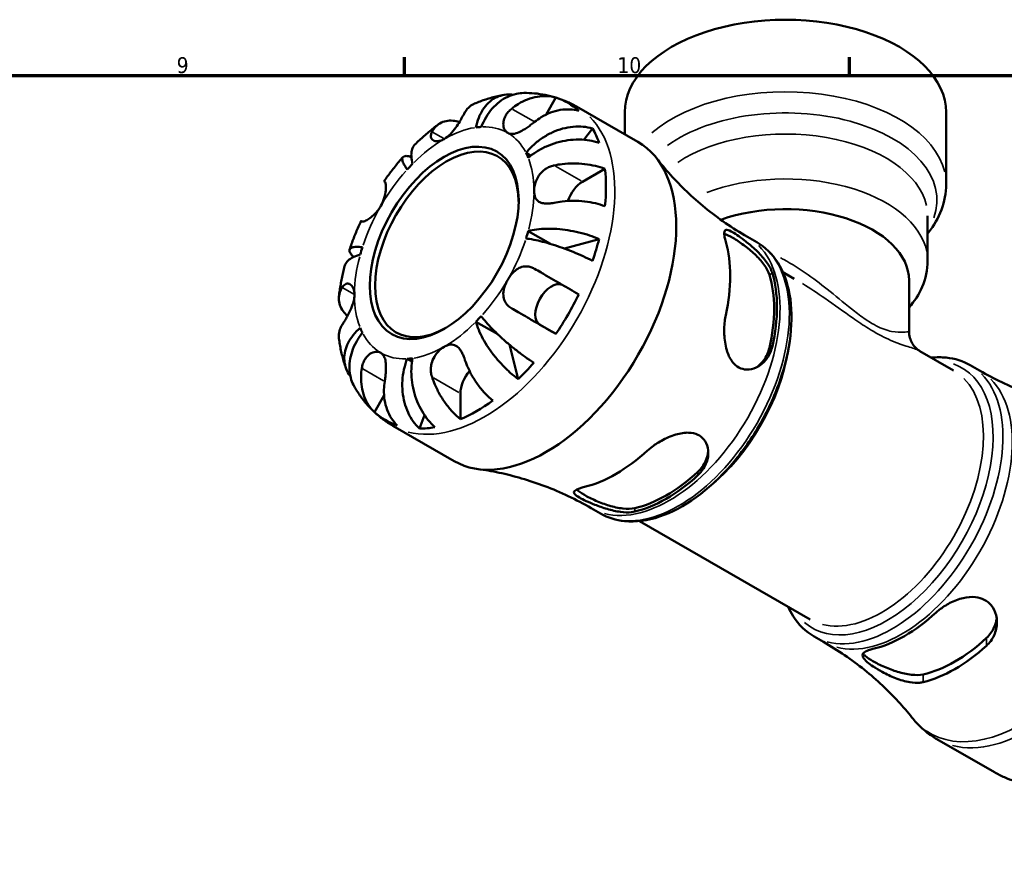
# Model space of a CAD drawing. Header units: millimetres. Extents: x 0 to 904, y 0 to 700.
# Tile 9 of 10: x 570 to 725, y 448 to 583. Entities that reach past the tile are written whole.
import ezdxf

# ---------------------------------------------------------------- set-up
doc = ezdxf.new("R2010")
doc.units = ezdxf.units.MM
for name, color, linetype, lineweight in [('Border (ISO)', 7, 'Continuous', 70), ('Visible (ISO)', 7, 'Continuous', 50), ('Visible Narrow (ISO)', 7, 'Continuous', 35)]:
    doc.layers.add(name, color=color, linetype=linetype, lineweight=lineweight)
doc.styles.add('Note Text (ISO)', font='tahoma.ttf')

# ---------------------------------------------------------------- blocks, each defined once
blk = doc.blocks.new('Borders Default Border')
at = {"layer": 'Border (ISO)'}
for p, q in [((630.75, 574), (630.75, 576.9)), ((700.83, 574), (700.83, 576.9))]:
    blk.add_line(p, q, dxfattribs=at)
at = {"layer": 'Border (ISO)', "flags": 128}
blk.add_lwpolyline([(20, 20), (20, 574), (821, 574), (821, 20), (20, 20)], dxfattribs=at)
at = {"layer": 'Border (ISO)', "color": 232, "true_color": 0xca0064, "char_height": 2.5, "attachment_point": 7, "style": 'Note Text (ISO)'}
for s, insert in [('9', (594.88, 574.35)), ('10', (664.29, 574.35))]:
    blk.add_mtext(s, dxfattribs=dict(at, insert=insert))

msp = doc.modelspace()

# ---------------------------------------------------------------- linework, layer by layer
at = {"layer": 'Visible (ISO)'}
for p, q in [((653.066, 567.869), (654.607, 570.537)), ((657.855, 569.129), (667.528, 563.559)), ((665.44, 568.222), (665.44, 564.761)), ((716.078, 568.222), (716.078, 556.874)), ((658.98, 563.897), (660.39, 565.669)), ((649.905, 561.821), (650.655, 561.389)), ((658.798, 557.284), (662.328, 559.317)), ((713.157, 551.902), (713.157, 544.833)), ((650.251, 549.512), (653.761, 547.491)), ((655.967, 546.753), (661.404, 548.258)), ((684.775, 548.607), (686.245, 547.761)), ((690.351, 543.054), (692.147, 542.02)), ((710.235, 541.749), (710.235, 533.668)), ((642.01, 535.238), (645.448, 533.259)), ((654.607, 533.317), (652.11, 534.766)), ((648.669, 526.201), (647.273, 531.639)), ((711.948, 530.617), (717.235, 527.572)), ((631.192, 529.409), (631.94, 528.978)), ((719.875, 528.394), (721.346, 527.547)), ((626.014, 521.014), (627.541, 523.659)), ((639.565, 519.89), (639.565, 523.971)), ((633.106, 518.411), (633.931, 520.505)), ((628.911, 518.867), (638.584, 513.297)), ((660.172, 505.885), (661.643, 505.038)), ((667.775, 503.849), (694.659, 488.368)), ((695.273, 485.672), (696.744, 484.825)), ((714.629, 469.505), (723.664, 464.303))]:
    msp.add_line(p, q, dxfattribs=at)
for centre, major_axis, ratio, start_param, end_param in [((690.759, 568.222), (25.319, 0), 0.5758617, 0, 3.1415927), ((642.11, 544.731), (14.381, 24.973), 0.5780931, 6.1560032, 6.4065), ((637.019, 547.663), (9.981, 17.332), 0.5780931, 0.3587599, 0.4227708), ((642.11, 544.731), (14.381, 24.973), 0.5780931, 5.8235409, 5.9535641), ((637.429, 547.427), (7.985, 13.865), 0.5780931, 5.5137487, 10.1942146), ((653.056, 538.428), (14.472, 25.131), 0.5780931, 3.1415927, 6.2831853), ((637.019, 547.663), (9.981, 17.332), 0.5780931, 5.8565471, 5.920558), ((637.019, 547.663), (9.981, 17.332), 0.5780931, 1.1441581, 1.208169), ((642.11, 544.731), (-14.381, -24.973), 0.5780931, 2.2290124, 2.4795092), ((658.798, 554.341), (1.797, 3.12), 0.5780931, 0.7834645, 1.9182579), ((690.759, 541.749), (19.476, 0), 0.5758617, 0, 2.1210936), ((637.019, 547.663), (-9.981, -17.332), 0.5780931, 1.9295562, 1.9935672), ((642.11, 544.731), (-14.381, -24.973), 0.5780931, 1.8965501, 2.0265733), ((664.073, 532.084), (12.699, 22.053), 0.5780931, 5.215553, 5.7761539), ((637.019, 547.663), (9.981, 17.332), 0.5780931, 1.9295562, 1.9935672), ((671.993, 527.523), (-12.302, -21.364), 0.5780931, 2.0646615, 2.6438601), ((653.91, 537.883), (-1.797, -3.12), 0.5780931, 3.2058999, 6.2812516), ((671.993, 527.523), (-11.982, -20.807), 0.5780931, 2.0566769, 2.6518447), ((642.11, 544.731), (-14.381, -24.973), 0.5780931, 1.4436142, 1.694111), ((637.019, 547.663), (-9.981, -17.332), 0.5780931, 1.1441581, 1.208169), ((637.019, 547.663), (-9.981, -17.332), 0.5780931, 5.8565471, 5.920558), ((637.019, 547.663), (-9.981, -17.332), 0.5780931, 0.3587599, 0.4227708), ((642.11, 525.437), (1.797, 3.12), 0.5780931, 1.2267569, 2.3542608), ((642.11, 544.731), (-14.381, -24.973), 0.5780931, 1.1111519, 1.2411751), ((642.11, 544.731), (-14.381, -24.973), 0.5780931, 0.658216, 0.9087129), ((642.11, 544.731), (-14.381, -24.973), 0.5780931, 6.1560032, 6.4065), ((642.11, 544.731), (-14.381, -24.973), 0.5780931, 0.3257538, 0.455777), ((664.073, 532.084), (12.699, 22.053), 0.5780931, 3.6447567, 4.2053576), ((671.993, 527.523), (-11.982, -20.807), 0.5780931, 0.4858806, 1.0810484), ((671.993, 527.523), (-12.302, -21.364), 0.5780931, 0.4938652, 1.0730638), ((709.526, 505.909), (12.302, 21.364), 0.5780931, 3.6354578, 4.2146564), ((717.445, 501.349), (-11.982, -20.807), 0.5780931, 0.4858806, 1.0810484), ((717.445, 501.349), (-12.699, -22.053), 0.5780931, 0.503164, 1.0637649)]:
    msp.add_ellipse(centre, major_axis=major_axis, ratio=ratio, start_param=start_param, end_param=end_param, dxfattribs=at)
msp.add_ellipse((637.019, 547.663), major_axis=(8.274, 14.368), ratio=0.5780931, dxfattribs=at)
for points, knots in [([(646.393, 570.967), (646.073, 570.91), (645.755, 570.845), (645.125, 570.701), (644.813, 570.622), (644.195, 570.45), (643.889, 570.358), (643.282, 570.16), (642.981, 570.055), (642.386, 569.833), (642.091, 569.716), (641.799, 569.593)], [5.9523628, 5.9523628, 5.9523628, 5.9523628, 5.99162777, 5.99162777, 6.03089274, 6.03089274, 6.07015771, 6.07015771, 6.10942267, 6.10942267, 6.14868764, 6.14868764, 6.14868764, 6.14868764]), ([(642.01, 565.836), (642.109, 566.335), (642.256, 566.859), (642.635, 567.831), (642.868, 568.279), (643.352, 569.027), (643.648, 569.395), (644.303, 570.024), (644.662, 570.284), (645.357, 570.667), (645.757, 570.826), (646.588, 571.018), (647.02, 571.052), (647.556, 571.027), (647.696, 571.014), (647.84, 570.995)], [4.0142509, 4.0142509, 4.0142509, 4.0142509, 4.1819549, 4.1819549, 4.3496588, 4.3496588, 4.5167189, 4.5167189, 4.6837789, 4.6837789, 4.8504333, 4.8504333, 5.0170876, 5.0170876, 5.0734976, 5.0734976, 5.0734976, 5.0734976]), ([(649.533, 571.264), (649.162, 571.26), (648.767, 571.22), (647.899, 571.034), (647.428, 570.868), (646.59, 570.471), (646.145, 570.203), (645.306, 569.556), (644.912, 569.178), (644.241, 568.412), (643.902, 567.953), (643.305, 566.96), (643.047, 566.426), (642.846, 565.917)], [0.36290587, 0.36290587, 0.36290587, 0.36290587, 0.49949435, 0.49949435, 0.66614868, 0.66614868, 0.83320875, 0.83320875, 1.00026882, 1.00026882, 1.16797277, 1.16797277, 1.33567673, 1.33567673, 1.33567673, 1.33567673]), ([(647.639, 568.789), (647.962, 569.05), (648.313, 569.301), (649.168, 569.826), (649.681, 570.076), (650.633, 570.44), (651.159, 570.589), (652.208, 570.765), (652.732, 570.791), (653.656, 570.744), (654.141, 570.669), (654.607, 570.537)], [4.42788405, 4.42788405, 4.42788405, 4.42788405, 4.5512464, 4.5512464, 4.71913293, 4.71913293, 4.88586959, 4.88586959, 5.05260626, 5.05260626, 5.21400469, 5.21400469, 5.21400469, 5.21400469]), ([(657.855, 569.129), (657.342, 569.425), (656.812, 569.691), (655.729, 570.161), (655.176, 570.365), (654.057, 570.709), (653.491, 570.85), (652.357, 571.069), (651.789, 571.148), (650.656, 571.248), (650.092, 571.269), (649.533, 571.264)], [5.49972085, 5.49972085, 5.49972085, 5.49972085, 5.56520194, 5.56520194, 5.63068302, 5.63068302, 5.6961641, 5.6961641, 5.76164519, 5.76164519, 5.82712627, 5.82712627, 5.82712627, 5.82712627]), ([(641.799, 569.593), (641.671, 569.539), (641.551, 569.479), (641.16, 569.25), (640.883, 569.023), (640.469, 568.54), (640.313, 568.309), (640.184, 568.066)], [0.59826566, 0.59826566, 0.59826566, 0.59826566, 0.66562485, 0.66562485, 0.83351137, 0.83351137, 0.95687373, 0.95687373, 0.95687373, 0.95687373]), ([(640.184, 568.066), (640.183, 568.064), (640.182, 568.062), (640.117, 567.941), (640.048, 567.812), (639.904, 567.551), (639.832, 567.422), (639.66, 567.121), (639.559, 566.947), (639.263, 566.456), (639.057, 566.133), (638.574, 565.453), (638.298, 565.106), (637.687, 564.478), (637.356, 564.208), (637.019, 564.014)], [-0.58332629, -0.58332629, -0.58332629, -0.58332629, -0.58206847, -0.58206847, -0.51861604, -0.51861604, -0.4628074, -0.4628074, -0.39473272, -0.39473272, -0.27692423, -0.27692423, -0.14288351, -0.14288351, 0, 0, 0, 0]), ([(647.019, 564.983), (646.89, 565.059), (646.774, 565.158), (646.571, 565.409), (646.486, 565.562), (646.34, 565.979), (646.304, 566.259), (646.349, 566.839), (646.424, 567.132), (646.642, 567.625), (646.757, 567.823), (647.029, 568.199), (647.184, 568.375), (647.446, 568.627), (647.54, 568.71), (647.639, 568.789)], [0, 0, 0, 0, 0.07774953, 0.07774953, 0.16081914, 0.16081914, 0.27783798, 0.27783798, 0.3882896, 0.3882896, 0.46542959, 0.46542959, 0.54035429, 0.54035429, 0.57953204, 0.57953204, 0.57953204, 0.57953204]), ([(658.207, 568.448), (657.741, 568.58), (657.256, 568.655), (656.332, 568.702), (655.808, 568.676), (654.759, 568.5), (654.233, 568.351), (653.281, 567.987), (652.768, 567.737), (651.913, 567.212), (651.562, 566.961), (651.239, 566.7)], [0.17075309, 0.17075309, 0.17075309, 0.17075309, 0.33215152, 0.33215152, 0.49888818, 0.49888818, 0.66562485, 0.66562485, 0.83351137, 0.83351137, 0.95687373, 0.95687373, 0.95687373, 0.95687373]), ([(636.081, 566.306), (635.823, 566.115), (635.567, 565.921), (635.061, 565.524), (634.811, 565.321), (634.315, 564.909), (634.07, 564.698), (633.584, 564.271), (633.344, 564.053), (632.868, 563.611), (632.633, 563.386), (632.401, 563.158)], [0.139021, 0.139021, 0.139021, 0.139021, 0.17865725, 0.17865725, 0.2182935, 0.2182935, 0.25792975, 0.25792975, 0.297566, 0.297566, 0.33720225, 0.33720225, 0.33720225, 0.33720225]), ([(635.093, 565.135), (635.222, 565.377), (635.377, 565.609), (635.791, 566.091), (636.068, 566.318), (636.625, 566.644), (636.955, 566.774), (637.666, 566.917), (638.048, 566.929), (638.716, 566.866), (639.055, 566.799), (639.405, 566.692)], [4.42788405, 4.42788405, 4.42788405, 4.42788405, 4.5512464, 4.5512464, 4.71913293, 4.71913293, 4.88586959, 4.88586959, 5.05260626, 5.05260626, 5.19281402, 5.19281402, 5.19281402, 5.19281402]), ([(651.239, 566.7), (651.134, 566.615), (651.028, 566.531), (650.725, 566.295), (650.526, 566.146), (650.113, 565.851), (649.902, 565.708), (649.397, 565.391), (649.11, 565.23), (648.482, 564.946), (648.155, 564.846), (647.538, 564.791), (647.257, 564.845), (647.019, 564.983)], [-0.58004807, -0.58004807, -0.58004807, -0.58004807, -0.5384523, -0.5384523, -0.46383793, -0.46383793, -0.3862639, -0.3862639, -0.27840269, -0.27840269, -0.14277912, -0.14277912, 0, 0, 0, 0]), ([(637.019, 564.014), (636.812, 563.895), (636.606, 563.805), (636.186, 563.683), (635.975, 563.656), (635.511, 563.681), (635.283, 563.77), (635.021, 564.019), (634.951, 564.145), (634.9, 564.384), (634.897, 564.483), (634.92, 564.684), (634.944, 564.783), (635.011, 564.967), (635.048, 565.05), (635.093, 565.135)], [0, 0, 0, 0, 0.08783311, 0.08783311, 0.18435408, 0.18435408, 0.32279749, 0.32279749, 0.41754463, 0.41754463, 0.47774931, 0.47774931, 0.53276241, 0.53276241, 0.57681269, 0.57681269, 0.57681269, 0.57681269]), ([(649.905, 561.821), (650.246, 562.249), (650.656, 562.694), (651.553, 563.513), (652.038, 563.887), (652.968, 564.504), (653.497, 564.803), (654.589, 565.302), (655.152, 565.503), (656.187, 565.785), (656.755, 565.894), (657.878, 566), (658.432, 565.998), (659.403, 565.907), (659.91, 565.814), (660.39, 565.669)], [4.0142509, 4.0142509, 4.0142509, 4.0142509, 4.1819549, 4.1819549, 4.3496588, 4.3496588, 4.5167189, 4.5167189, 4.6837789, 4.6837789, 4.8504333, 4.8504333, 5.0170876, 5.0170876, 5.1791816, 5.1791816, 5.1791816, 5.1791816]), ([(632.401, 563.158), (632.333, 563.091), (632.27, 563.017), (632.064, 562.725), (631.96, 562.467), (631.841, 561.929), (631.816, 561.6), (631.86, 560.872), (631.929, 560.473), (632.028, 560.088)], [0.76929191, 0.76929191, 0.76929191, 0.76929191, 0.83320875, 0.83320875, 1.00026882, 1.00026882, 1.16797277, 1.16797277, 1.33567673, 1.33567673, 1.33567673, 1.33567673]), ([(661.404, 563.424), (660.915, 563.589), (660.394, 563.712), (659.391, 563.872), (658.816, 563.922), (657.643, 563.929), (657.045, 563.885), (655.95, 563.734), (655.353, 563.612), (654.184, 563.281), (653.614, 563.072), (652.607, 562.628), (652.077, 562.351), (651.091, 561.732), (650.634, 561.388), (650.251, 561.053)], [0.1707461, 0.1707461, 0.1707461, 0.1707461, 0.33284, 0.33284, 0.4994944, 0.4994944, 0.6661487, 0.6661487, 0.8332087, 0.8332087, 1.0002688, 1.0002688, 1.1679728, 1.1679728, 1.3356767, 1.3356767, 1.3356767, 1.3356767]), ([(630.519, 561.174), (630.305, 560.932), (630.094, 560.688), (629.678, 560.193), (629.472, 559.943), (629.066, 559.437), (628.866, 559.181), (628.471, 558.665), (628.276, 558.404), (627.893, 557.878), (627.704, 557.612), (627.518, 557.344)], [0.44766847, 0.44766847, 0.44766847, 0.44766847, 0.48658997, 0.48658997, 0.52551147, 0.52551147, 0.56443297, 0.56443297, 0.60335447, 0.60335447, 0.64227596, 0.64227596, 0.64227596, 0.64227596]), ([(631.192, 559.206), (630.991, 559.484), (630.811, 559.765), (630.549, 560.264), (630.468, 560.481), (630.399, 560.821), (630.405, 560.975), (630.519, 561.204), (630.627, 561.278), (630.9, 561.35), (631.09, 561.354), (631.481, 561.292), (631.657, 561.249), (631.841, 561.193)], [4.0142509, 4.0142509, 4.0142509, 4.0142509, 4.18195485, 4.18195485, 4.34965881, 4.34965881, 4.51671888, 4.51671888, 4.68377895, 4.68377895, 4.85043327, 4.85043327, 4.9609653, 4.9609653, 4.9609653, 4.9609653]), ([(651.161, 555.807), (651.161, 556.036), (651.184, 556.278), (651.281, 556.797), (651.359, 557.072), (651.628, 557.763), (651.855, 558.167), (652.351, 558.777), (652.583, 559), (653.029, 559.334), (653.23, 559.456), (653.656, 559.663), (653.88, 559.746), (654.181, 559.827), (654.253, 559.844), (654.326, 559.859)], [-2.49913258, -2.49913258, -2.49913258, -2.49913258, -2.41505436, -2.41505436, -2.32384732, -2.32384732, -2.1841143, -2.1841143, -2.08674766, -2.08674766, -2.01440674, -2.01440674, -1.93994266, -1.93994266, -1.91637503, -1.91637503, -1.91637503, -1.91637503]), ([(654.326, 559.859), (654.73, 559.943), (655.162, 560.013), (656.2, 560.134), (656.811, 560.167), (657.927, 560.168), (658.534, 560.138), (659.723, 560.003), (660.305, 559.899), (661.316, 559.659), (661.838, 559.503), (662.328, 559.317)], [4.42788405, 4.42788405, 4.42788405, 4.42788405, 4.5512464, 4.5512464, 4.71913293, 4.71913293, 4.88586959, 4.88586959, 5.05260626, 5.05260626, 5.21400469, 5.21400469, 5.21400469, 5.21400469]), ([(670.484, 560.957), (671.149, 560.1), (671.876, 559.228), (673.455, 557.477), (674.306, 556.6), (676.127, 554.867), (677.096, 554.012), (679.138, 552.354), (680.211, 551.549), (682.438, 550.017), (683.592, 549.288), (684.775, 548.607)], [5.26739733, 5.26739733, 5.26739733, 5.26739733, 5.31386203, 5.31386203, 5.36032674, 5.36032674, 5.40679144, 5.40679144, 5.45325615, 5.45325615, 5.49972085, 5.49972085, 5.49972085, 5.49972085]), ([(627.639, 557.272), (627.659, 557.26), (627.679, 557.24), (627.732, 557.166), (627.762, 557.095), (627.811, 556.901), (627.829, 556.778), (627.852, 556.425), (627.847, 556.178), (627.781, 555.547), (627.704, 555.152), (627.444, 554.314), (627.257, 553.878), (627.019, 553.466)], [-0.58004807, -0.58004807, -0.58004807, -0.58004807, -0.5384523, -0.5384523, -0.46383793, -0.46383793, -0.3862639, -0.3862639, -0.27840269, -0.27840269, -0.14277912, -0.14277912, 0, 0, 0, 0]), ([(627.518, 557.344), (627.518, 557.344), (627.519, 557.343), (627.533, 557.334), (627.574, 557.31), (627.639, 557.272)], [0.80819257, 0.80819257, 0.80819257, 0.80819257, 0.83351137, 0.83351137, 0.95687373, 0.95687373, 0.95687373, 0.95687373]), ([(713.157, 549.152), (713.197, 549.202), (713.238, 549.252), (714.142, 550.387), (714.846, 551.58), (715.817, 554.139), (716.078, 555.505), (716.078, 556.874)], [6.62847509, 6.62847509, 6.62847509, 6.62847509, 6.63843467, 6.63843467, 6.85350907, 6.85350907, 7.06858347, 7.06858347, 7.06858347, 7.06858347]), ([(654.326, 553.973), (654.177, 553.942), (654.03, 553.916), (653.67, 553.867), (653.461, 553.849), (653.044, 553.843), (652.839, 553.856), (652.373, 553.934), (652.132, 554.018), (651.677, 554.298), (651.489, 554.513), (651.227, 555.072), (651.161, 555.418), (651.161, 555.807)], [-0.57647647, -0.57647647, -0.57647647, -0.57647647, -0.52968676, -0.52968676, -0.46054026, -0.46054026, -0.38562403, -0.38562403, -0.27730827, -0.27730827, -0.14258086, -0.14258086, 0, 0, 0, 0]), ([(662.328, 553.431), (661.838, 553.617), (661.316, 553.773), (660.305, 554.013), (659.723, 554.117), (658.534, 554.251), (657.927, 554.282), (656.811, 554.28), (656.2, 554.248), (655.162, 554.127), (654.73, 554.056), (654.326, 553.973)], [0.17075309, 0.17075309, 0.17075309, 0.17075309, 0.33215152, 0.33215152, 0.49888818, 0.49888818, 0.66562485, 0.66562485, 0.83351137, 0.83351137, 0.95687373, 0.95687373, 0.95687373, 0.95687373]), ([(627.019, 553.466), (626.89, 553.242), (626.746, 553.026), (626.428, 552.606), (626.253, 552.404), (625.819, 551.96), (625.56, 551.74), (625.081, 551.392), (624.865, 551.263), (624.548, 551.109), (624.434, 551.066), (624.245, 551.015), (624.169, 551.006), (624.083, 551.017), (624.058, 551.025), (624.039, 551.036)], [0, 0, 0, 0, 0.07774953, 0.07774953, 0.16081914, 0.16081914, 0.27783798, 0.27783798, 0.3882896, 0.3882896, 0.46542959, 0.46542959, 0.54035429, 0.54035429, 0.57953204, 0.57953204, 0.57953204, 0.57953204]), ([(623.918, 551.109), (623.779, 550.814), (623.643, 550.517), (623.379, 549.922), (623.251, 549.623), (623.001, 549.023), (622.879, 548.722), (622.644, 548.117), (622.53, 547.814), (622.31, 547.205), (622.204, 546.9), (622.101, 546.594)], [0.92853136, 0.92853136, 0.92853136, 0.92853136, 0.96745378, 0.96745378, 1.0063762, 1.0063762, 1.04529862, 1.04529862, 1.08422105, 1.08422105, 1.12314347, 1.12314347, 1.12314347, 1.12314347]), ([(624.039, 551.036), (623.974, 551.075), (623.933, 551.099), (623.906, 551.117), (623.947, 551.094), (624.042, 551.04), (624.059, 551.031), (624.077, 551.02)], [4.42788405, 4.42788405, 4.42788405, 4.42788405, 4.5512464, 4.5512464, 4.71913293, 4.71913293, 4.74980601, 4.74980601, 4.74980601, 4.74980601]), ([(650.251, 549.512), (650.634, 549.618), (651.091, 549.712), (652.077, 549.842), (652.607, 549.878), (653.614, 549.9), (654.184, 549.888), (655.353, 549.805), (655.95, 549.735), (657.045, 549.564), (657.643, 549.448), (658.816, 549.165), (659.391, 549), (660.394, 548.667), (660.915, 548.471), (661.404, 548.258)], [4.0142509, 4.0142509, 4.0142509, 4.0142509, 4.1819549, 4.1819549, 4.3496588, 4.3496588, 4.5167189, 4.5167189, 4.6837789, 4.6837789, 4.8504333, 4.8504333, 5.0170876, 5.0170876, 5.1791816, 5.1791816, 5.1791816, 5.1791816]), ([(681.365, 547.797), (681.318, 547.959), (681.277, 548.112), (681.148, 548.656), (681.104, 548.975), (681.123, 549.499), (681.213, 549.661), (681.571, 549.73), (681.827, 549.654), (682.455, 549.33), (682.779, 549.131), (683.503, 548.641), (683.885, 548.365), (684.76, 547.694), (685.247, 547.296), (686.289, 546.364), (686.829, 545.824), (687.778, 544.7), (688.176, 544.113), (688.55, 543.326), (688.635, 543.109), (688.699, 542.899)], [-1.9825536, -1.9825536, -1.9825536, -1.9825536, -1.909933, -1.909933, -1.7075802, -1.7075802, -1.4589548, -1.4589548, -1.2260214, -1.2260214, -1.0497889, -1.0497889, -0.8872032, -0.8872032, -0.6971386, -0.6971386, -0.4663566, -0.4663566, -0.223271, -0.223271, -0.128267, -0.128267, -0.128267, -0.128267]), ([(681.112, 549.085), (681.122, 549.082), (681.132, 549.079), (681.503, 548.961), (681.966, 548.738), (682.467, 548.449), (682.98, 548.154), (683.585, 547.761), (684.799, 546.866), (685.408, 546.363), (686.456, 545.37), (686.969, 544.808), (687.776, 543.683), (688.069, 543.121), (688.224, 542.626)], [-0.2183702, -0.2183702, -0.2183702, -0.2183702, -0.2126187, -0.2126187, 0, 0, 0, 0.2176262, 0.2176262, 0.4352525, 0.4352525, 0.6595314, 0.6595314, 0.8838104, 0.8838104, 0.8838104, 0.8838104]), ([(660.39, 544.847), (659.91, 545.089), (659.403, 545.33), (658.432, 545.769), (657.878, 546.007), (656.755, 546.46), (656.187, 546.676), (655.152, 547.046), (654.589, 547.235), (653.497, 547.574), (652.968, 547.724), (652.038, 547.964), (651.553, 548.076), (650.656, 548.249), (650.246, 548.31), (649.905, 548.346)], [0.1707461, 0.1707461, 0.1707461, 0.1707461, 0.33284, 0.33284, 0.4994944, 0.4994944, 0.6661487, 0.6661487, 0.8332087, 0.8332087, 1.0002688, 1.0002688, 1.1679728, 1.1679728, 1.3356767, 1.3356767, 1.3356767, 1.3356767]), ([(686.245, 547.761), (687.566, 547), (688.686, 545.902), (690.453, 543.127), (691.075, 541.426), (691.768, 537.55), (691.806, 535.352), (691.277, 530.726), (690.705, 528.298), (689.017, 523.47), (687.904, 521.072), (685.251, 516.536), (683.713, 514.398), (680.355, 510.59), (678.535, 508.921), (674.78, 506.221), (672.843, 505.192), (669.044, 503.916), (667.177, 503.663), (664.07, 503.978), (662.785, 504.381), (661.643, 505.038)], [0.7834645, 0.7834645, 0.7834645, 0.7834645, 1.0766792, 1.0766792, 1.38569, 1.38569, 1.7114231, 1.7114231, 2.0392861, 2.0392861, 2.3658433, 2.3658433, 2.6918399, 2.6918399, 3.018477, 3.018477, 3.3463972, 3.3463972, 3.6715164, 3.6715164, 3.9250571, 3.9250571, 3.9250571, 3.9250571]), ([(622.763, 545.439), (622.617, 545.573), (622.487, 545.706), (622.234, 546.015), (622.141, 546.18), (622.065, 546.449), (622.075, 546.578), (622.214, 546.788), (622.344, 546.869), (622.671, 546.976), (622.899, 547.013), (623.46, 547.033), (623.793, 547.016), (624.133, 546.98)], [0.38588144, 0.38588144, 0.38588144, 0.38588144, 0.49949435, 0.49949435, 0.66614868, 0.66614868, 0.83320875, 0.83320875, 1.00026882, 1.00026882, 1.16797277, 1.16797277, 1.33567673, 1.33567673, 1.33567673, 1.33567673]), ([(623.787, 545.814), (623.404, 545.708), (623.025, 545.57), (622.374, 545.247), (622.102, 545.061), (621.698, 544.692), (621.527, 544.475), (621.379, 544.154), (621.347, 544.063), (621.324, 543.973)], [4.0142509, 4.0142509, 4.0142509, 4.0142509, 4.18195485, 4.18195485, 4.34965881, 4.34965881, 4.51671888, 4.51671888, 4.57987548, 4.57987548, 4.57987548, 4.57987548]), ([(713.157, 544.833), (713.157, 543.416), (712.848, 542.005), (711.783, 539.542), (711.079, 538.466), (710.235, 537.498)], [5.49778714, 5.49778714, 5.49778714, 5.49778714, 5.74184708, 5.74184708, 5.96266703, 5.96266703, 5.96266703, 5.96266703]), ([(621.323, 543.973), (621.242, 543.657), (621.165, 543.341), (621.019, 542.709), (620.951, 542.392), (620.823, 541.757), (620.763, 541.44), (620.653, 540.804), (620.603, 540.486), (620.512, 539.849), (620.471, 539.53), (620.435, 539.212)], [1.23357287, 1.23357287, 1.23357287, 1.23357287, 1.27320271, 1.27320271, 1.31283255, 1.31283255, 1.35246238, 1.35246238, 1.39209222, 1.39209222, 1.43172206, 1.43172206, 1.43172206, 1.43172206]), ([(647.019, 541.86), (647.149, 542.084), (647.292, 542.3), (647.612, 542.719), (647.79, 542.92), (648.245, 543.351), (648.53, 543.557), (649.117, 543.843), (649.411, 543.926), (649.922, 543.968), (650.132, 543.956), (650.544, 543.879), (650.744, 543.816), (651.04, 543.684), (651.14, 543.633), (651.239, 543.576)], [0, 0, 0, 0, 0.07774953, 0.07774953, 0.16081914, 0.16081914, 0.27783798, 0.27783798, 0.3882896, 0.3882896, 0.46542959, 0.46542959, 0.54035429, 0.54035429, 0.57953204, 0.57953204, 0.57953204, 0.57953204]), ([(651.239, 543.576), (651.562, 543.389), (651.913, 543.186), (652.768, 542.692), (653.281, 542.395), (654.233, 541.845), (654.759, 541.541), (655.808, 540.936), (656.332, 540.634), (657.256, 540.101), (657.741, 539.821), (658.207, 539.552)], [4.42788405, 4.42788405, 4.42788405, 4.42788405, 4.5512464, 4.5512464, 4.71913293, 4.71913293, 4.88586959, 4.88586959, 5.05260626, 5.05260626, 5.21400469, 5.21400469, 5.21400469, 5.21400469]), ([(620.951, 540.64), (621.004, 540.725), (621.061, 540.803), (621.209, 540.975), (621.304, 541.058), (621.511, 541.186), (621.622, 541.226), (621.9, 541.257), (622.064, 541.217), (622.404, 541.004), (622.568, 540.802), (622.809, 540.255), (622.877, 539.908), (622.877, 539.519)], [-0.57647647, -0.57647647, -0.57647647, -0.57647647, -0.52968676, -0.52968676, -0.46054026, -0.46054026, -0.38562403, -0.38562403, -0.27730827, -0.27730827, -0.14258086, -0.14258086, 0, 0, 0, 0]), ([(647.639, 537.341), (647.534, 537.401), (647.434, 537.467), (647.169, 537.664), (647.016, 537.805), (646.746, 538.126), (646.632, 538.305), (646.42, 538.766), (646.349, 539.057), (646.3, 539.755), (646.353, 540.163), (646.592, 541.013), (646.781, 541.448), (647.019, 541.86)], [-0.58004807, -0.58004807, -0.58004807, -0.58004807, -0.5384523, -0.5384523, -0.46383793, -0.46383793, -0.3862639, -0.3862639, -0.27840269, -0.27840269, -0.14277912, -0.14277912, 0, 0, 0, 0]), ([(621.767, 536.144), (621.499, 536.393), (621.272, 536.652), (620.882, 537.197), (620.701, 537.532), (620.467, 538.217), (620.414, 538.566), (620.417, 539.209), (620.474, 539.561), (620.684, 540.158), (620.806, 540.407), (620.951, 540.64)], [0.19206451, 0.19206451, 0.19206451, 0.19206451, 0.33215152, 0.33215152, 0.49888818, 0.49888818, 0.66562485, 0.66562485, 0.83351137, 0.83351137, 0.95687373, 0.95687373, 0.95687373, 0.95687373]), ([(622.877, 539.519), (622.877, 539.29), (622.854, 539.048), (622.76, 538.528), (622.686, 538.25), (622.448, 537.541), (622.261, 537.114), (621.916, 536.417), (621.77, 536.145), (621.519, 535.699), (621.416, 535.52), (621.215, 535.183), (621.12, 535.026), (621.004, 534.839), (620.977, 534.795), (620.951, 534.753)], [-2.49913258, -2.49913258, -2.49913258, -2.49913258, -2.41505436, -2.41505436, -2.32384732, -2.32384732, -2.1841143, -2.1841143, -2.08674766, -2.08674766, -2.01440674, -2.01440674, -1.93994266, -1.93994266, -1.91637503, -1.91637503, -1.91637503, -1.91637503]), ([(654.607, 533.317), (654.141, 533.585), (653.656, 533.865), (652.732, 534.398), (652.208, 534.7), (651.159, 535.306), (650.633, 535.61), (649.681, 536.16), (649.168, 536.456), (648.313, 536.951), (647.962, 537.154), (647.639, 537.341)], [0.17075309, 0.17075309, 0.17075309, 0.17075309, 0.33215152, 0.33215152, 0.49888818, 0.49888818, 0.66562485, 0.66562485, 0.83351137, 0.83351137, 0.95687373, 0.95687373, 0.95687373, 0.95687373]), ([(648.669, 526.201), (648.24, 526.518), (647.81, 526.87), (647.02, 527.572), (646.588, 527.987), (645.757, 528.861), (645.357, 529.321), (644.662, 530.184), (644.303, 530.667), (643.648, 531.638), (643.352, 532.126), (642.868, 533.011), (642.635, 533.488), (642.256, 534.41), (642.109, 534.853), (642.01, 535.238)], [0.1707461, 0.1707461, 0.1707461, 0.1707461, 0.33284, 0.33284, 0.4994944, 0.4994944, 0.6661487, 0.6661487, 0.8332087, 0.8332087, 1.0002688, 1.0002688, 1.1679728, 1.1679728, 1.3356767, 1.3356767, 1.3356767, 1.3356767]), ([(642.846, 536.12), (643.047, 535.842), (643.305, 535.516), (643.902, 534.824), (644.241, 534.459), (644.912, 533.772), (645.306, 533.387), (646.145, 532.61), (646.59, 532.217), (647.428, 531.505), (647.899, 531.121), (648.853, 530.375), (649.336, 530.015), (650.202, 529.393), (650.665, 529.075), (651.115, 528.782)], [4.0142509, 4.0142509, 4.0142509, 4.0142509, 4.1819549, 4.1819549, 4.3496588, 4.3496588, 4.5167189, 4.5167189, 4.6837789, 4.6837789, 4.8504333, 4.8504333, 5.0170876, 5.0170876, 5.1791816, 5.1791816, 5.1791816, 5.1791816]), ([(688.699, 531.388), (688.653, 531.185), (688.597, 530.986), (688.318, 530.183), (688.003, 529.633), (687.201, 528.686), (686.706, 528.299), (685.68, 527.812), (685.158, 527.692), (684.223, 527.727), (683.818, 527.833), (683.063, 528.236), (682.726, 528.527), (682.081, 529.343), (681.805, 529.891), (681.343, 531.255), (681.196, 532.101), (681.086, 533.748), (681.109, 534.55), (681.243, 535.648), (681.297, 535.974), (681.365, 536.286)], [-1.9615319, -1.9615319, -1.9615319, -1.9615319, -1.8935483, -1.8935483, -1.6793131, -1.6793131, -1.4547755, -1.4547755, -1.2502186, -1.2502186, -1.0843743, -1.0843743, -0.9161356, -0.9161356, -0.7095462, -0.7095462, -0.4504903, -0.4504903, -0.2130161, -0.2130161, -0.1082794, -0.1082794, -0.1082794, -0.1082794]), ([(620.951, 534.753), (620.806, 534.521), (620.684, 534.272), (620.474, 533.674), (620.417, 533.322), (620.415, 532.875), (620.423, 532.745), (620.44, 532.613)], [4.42788405, 4.42788405, 4.42788405, 4.42788405, 4.5512464, 4.5512464, 4.71913293, 4.71913293, 4.78439088, 4.78439088, 4.78439088, 4.78439088]), ([(622.231, 526.682), (622.148, 526.79), (622.071, 526.899), (621.785, 527.343), (621.597, 527.733), (621.347, 528.546), (621.284, 528.97), (621.267, 529.762), (621.312, 530.202), (621.527, 531.082), (621.698, 531.521), (622.102, 532.312), (622.374, 532.737), (623.025, 533.55), (623.404, 533.938), (623.787, 534.272)], [0.2794445, 0.2794445, 0.2794445, 0.2794445, 0.33284, 0.33284, 0.4994944, 0.4994944, 0.6661487, 0.6661487, 0.8332087, 0.8332087, 1.0002688, 1.0002688, 1.1679728, 1.1679728, 1.3356767, 1.3356767, 1.3356767, 1.3356767]), ([(624.133, 533.505), (623.793, 533.077), (623.46, 532.587), (622.899, 531.575), (622.671, 531.052), (622.344, 530.089), (622.214, 529.56), (622.075, 528.511), (622.065, 527.993), (622.141, 527.07), (622.234, 526.581), (622.505, 525.749), (622.662, 525.396), (622.838, 525.08)], [4.0142509, 4.0142509, 4.0142509, 4.0142509, 4.18195485, 4.18195485, 4.34965881, 4.34965881, 4.51671888, 4.51671888, 4.68377895, 4.68377895, 4.85043327, 4.85043327, 4.98324926, 4.98324926, 4.98324926, 4.98324926]), ([(710.235, 533.668), (710.235, 533.369), (710.275, 533.044), (710.443, 532.418), (710.571, 532.12), (710.865, 531.611), (711.029, 531.4), (711.341, 531.062), (711.489, 530.935), (711.747, 530.739), (711.857, 530.669), (711.948, 530.617)], [4.7834465, 4.7834465, 4.7834465, 4.7834465, 4.84590341, 4.84590341, 4.90836032, 4.90836032, 4.97081723, 4.97081723, 5.03327414, 5.03327414, 5.09573105, 5.09573105, 5.09573105, 5.09573105]), ([(620.439, 532.613), (620.478, 532.299), (620.524, 531.985), (620.628, 531.358), (620.687, 531.045), (620.818, 530.421), (620.89, 530.109), (621.049, 529.488), (621.136, 529.178), (621.324, 528.561), (621.426, 528.254), (621.536, 527.948)], [1.70536659, 1.70536659, 1.70536659, 1.70536659, 1.7446264, 1.7446264, 1.7838862, 1.7838862, 1.82314601, 1.82314601, 1.86240581, 1.86240581, 1.90166561, 1.90166561, 1.90166561, 1.90166561]), ([(624.039, 527.913), (624.059, 528.045), (624.086, 528.176), (624.176, 528.534), (624.252, 528.754), (624.443, 529.176), (624.559, 529.374), (624.875, 529.801), (625.086, 530.005), (625.599, 530.356), (625.902, 530.469), (626.497, 530.536), (626.781, 530.481), (627.019, 530.343)], [-0.58004807, -0.58004807, -0.58004807, -0.58004807, -0.5384523, -0.5384523, -0.46383793, -0.46383793, -0.3862639, -0.3862639, -0.27840269, -0.27840269, -0.14277912, -0.14277912, 0, 0, 0, 0]), ([(635.093, 526.546), (635.045, 526.691), (635.006, 526.838), (634.931, 527.211), (634.906, 527.438), (634.898, 527.915), (634.919, 528.163), (635.03, 528.766), (635.146, 529.111), (635.5, 529.841), (635.755, 530.206), (636.349, 530.851), (636.683, 531.119), (637.019, 531.312)], [-0.57647647, -0.57647647, -0.57647647, -0.57647647, -0.52968676, -0.52968676, -0.46054026, -0.46054026, -0.38562403, -0.38562403, -0.27730827, -0.27730827, -0.14258086, -0.14258086, 0, 0, 0, 0]), ([(637.019, 531.312), (637.217, 531.426), (637.415, 531.513), (637.818, 531.633), (638.021, 531.661), (638.517, 531.635), (638.793, 531.532), (639.224, 531.207), (639.387, 531.033), (639.648, 530.668), (639.751, 530.495), (639.943, 530.113), (640.032, 529.906), (640.137, 529.619), (640.161, 529.549), (640.184, 529.478)], [-2.49913258, -2.49913258, -2.49913258, -2.49913258, -2.41505436, -2.41505436, -2.32384732, -2.32384732, -2.1841143, -2.1841143, -2.08674766, -2.08674766, -2.01440674, -2.01440674, -1.93994266, -1.93994266, -1.91637503, -1.91637503, -1.91637503, -1.91637503]), ([(688.224, 531.115), (688.066, 530.426), (687.763, 529.748), (687.015, 528.726), (686.61, 528.342), (686.182, 528.051)], [0.85330732, 0.85330732, 0.85330732, 0.85330732, 1.0825565, 1.0825565, 1.26559925, 1.26559925, 1.26559925, 1.26559925]), ([(627.019, 530.343), (627.149, 530.267), (627.264, 530.168), (627.469, 529.916), (627.557, 529.761), (627.724, 529.332), (627.786, 529.037), (627.848, 528.395), (627.852, 528.057), (627.828, 527.453), (627.809, 527.199), (627.759, 526.695), (627.729, 526.447), (627.677, 526.075), (627.658, 525.948), (627.639, 525.824)], [0, 0, 0, 0, 0.07774953, 0.07774953, 0.16081914, 0.16081914, 0.27783798, 0.27783798, 0.3882896, 0.3882896, 0.46542959, 0.46542959, 0.54035429, 0.54035429, 0.57953204, 0.57953204, 0.57953204, 0.57953204]), ([(633.106, 518.411), (632.74, 518.753), (632.405, 519.145), (631.84, 519.939), (631.56, 520.417), (631.09, 521.441), (630.9, 521.987), (630.627, 523.025), (630.519, 523.611), (630.405, 524.806), (630.399, 525.414), (630.468, 526.528), (630.549, 527.135), (630.811, 528.321), (630.991, 528.9), (631.192, 529.409)], [0.1707461, 0.1707461, 0.1707461, 0.1707461, 0.33284, 0.33284, 0.4994944, 0.4994944, 0.6661487, 0.6661487, 0.8332087, 0.8332087, 1.0002688, 1.0002688, 1.1679728, 1.1679728, 1.3356767, 1.3356767, 1.3356767, 1.3356767]), ([(632.028, 529.49), (631.929, 528.991), (631.86, 528.423), (631.816, 527.258), (631.841, 526.661), (631.96, 525.566), (632.064, 524.967), (632.361, 523.79), (632.555, 523.211), (632.971, 522.188), (633.232, 521.649), (633.825, 520.637), (634.156, 520.164), (634.797, 519.377), (635.165, 518.988), (635.552, 518.648)], [4.0142509, 4.0142509, 4.0142509, 4.0142509, 4.1819549, 4.1819549, 4.3496588, 4.3496588, 4.5167189, 4.5167189, 4.6837789, 4.6837789, 4.8504333, 4.8504333, 5.0170876, 5.0170876, 5.1791816, 5.1791816, 5.1791816, 5.1791816]), ([(640.184, 529.478), (640.313, 529.087), (640.469, 528.676), (640.883, 527.717), (641.16, 527.171), (641.716, 526.204), (642.046, 525.694), (642.758, 524.732), (643.139, 524.28), (643.853, 523.526), (644.25, 523.152), (644.656, 522.821)], [4.42788405, 4.42788405, 4.42788405, 4.42788405, 4.5512464, 4.5512464, 4.71913293, 4.71913293, 4.88586959, 4.88586959, 5.05260626, 5.05260626, 5.21400469, 5.21400469, 5.21400469, 5.21400469]), ([(713.744, 529.583), (714.542, 529.665), (715.327, 529.669), (717.448, 529.454), (718.734, 529.052), (719.875, 528.394)], [6.67144465, 6.67144465, 6.67144465, 6.67144465, 6.81310909, 6.81310909, 7.06664976, 7.06664976, 7.06664976, 7.06664976]), ([(626.014, 521.014), (625.667, 521.35), (625.359, 521.733), (624.855, 522.508), (624.616, 522.973), (624.242, 523.968), (624.108, 524.497), (623.947, 525.502), (623.906, 526.071), (623.933, 527.073), (623.974, 527.503), (624.039, 527.913)], [0.17075309, 0.17075309, 0.17075309, 0.17075309, 0.33215152, 0.33215152, 0.49888818, 0.49888818, 0.66562485, 0.66562485, 0.83351137, 0.83351137, 0.95687373, 0.95687373, 0.95687373, 0.95687373]), ([(738.648, 521.464), (737.596, 521.62), (736.503, 521.819), (734.258, 522.317), (733.106, 522.615), (730.768, 523.319), (729.583, 523.724), (727.206, 524.64), (726.015, 525.152), (723.656, 526.277), (722.488, 526.89), (721.346, 527.547)], [0.55904277, 0.55904277, 0.55904277, 0.55904277, 0.6039271, 0.6039271, 0.64881144, 0.64881144, 0.69369578, 0.69369578, 0.73858012, 0.73858012, 0.78346445, 0.78346445, 0.78346445, 0.78346445]), ([(627.639, 525.824), (627.574, 525.413), (627.533, 524.984), (627.506, 523.982), (627.547, 523.413), (627.708, 522.408), (627.842, 521.879), (628.216, 520.884), (628.455, 520.418), (628.959, 519.643), (629.267, 519.261), (629.614, 518.925)], [4.42788405, 4.42788405, 4.42788405, 4.42788405, 4.5512464, 4.5512464, 4.71913293, 4.71913293, 4.88586959, 4.88586959, 5.05260626, 5.05260626, 5.21400469, 5.21400469, 5.21400469, 5.21400469]), ([(639.565, 519.89), (639.159, 520.22), (638.762, 520.594), (638.048, 521.348), (637.666, 521.8), (636.955, 522.762), (636.625, 523.273), (636.068, 524.239), (635.791, 524.785), (635.377, 525.745), (635.222, 526.155), (635.093, 526.546)], [0.17075309, 0.17075309, 0.17075309, 0.17075309, 0.33215152, 0.33215152, 0.49888818, 0.49888818, 0.66562485, 0.66562485, 0.83351137, 0.83351137, 0.95687373, 0.95687373, 0.95687373, 0.95687373]), ([(622.838, 525.08), (623.115, 524.588), (623.417, 524.104), (624.075, 523.161), (624.431, 522.702), (625.195, 521.818), (625.604, 521.394), (626.471, 520.587), (626.929, 520.206), (627.89, 519.495), (628.392, 519.166), (628.911, 518.867)], [2.02681155, 2.02681155, 2.02681155, 2.02681155, 2.09307488, 2.09307488, 2.15933821, 2.15933821, 2.22560154, 2.22560154, 2.29186487, 2.29186487, 2.3581282, 2.3581282, 2.3581282, 2.3581282]), ([(669.051, 514.958), (669.215, 515.106), (669.388, 515.253), (670.074, 515.798), (670.634, 516.172), (671.945, 516.907), (672.709, 517.244), (674.182, 517.682), (674.892, 517.797), (676.06, 517.748), (676.529, 517.645), (677.327, 517.271), (677.653, 517.019), (678.216, 516.335), (678.421, 515.891), (678.654, 514.824), (678.635, 514.19), (678.318, 512.914), (678.004, 512.274), (677.38, 511.482), (677.184, 511.271), (676.971, 511.074)], [-1.9825536, -1.9825536, -1.9825536, -1.9825536, -1.909933, -1.909933, -1.7075802, -1.7075802, -1.4589548, -1.4589548, -1.2260214, -1.2260214, -1.0497889, -1.0497889, -0.8872032, -0.8872032, -0.6971386, -0.6971386, -0.4663566, -0.4663566, -0.223271, -0.223271, -0.128267, -0.128267, -0.128267, -0.128267]), ([(678.599, 514.908), (678.56, 514.383), (678.424, 513.831), (677.905, 512.679), (677.476, 512.093), (676.971, 511.623)], [0.47297278, 0.47297278, 0.47297278, 0.47297278, 0.65953141, 0.65953141, 0.88381035, 0.88381035, 0.88381035, 0.88381035]), ([(660.172, 505.885), (658.99, 506.566), (657.781, 507.199), (655.337, 508.356), (654.103, 508.88), (651.644, 509.813), (650.418, 510.222), (648.005, 510.927), (646.819, 511.223), (644.513, 511.71), (643.393, 511.901), (642.318, 512.046)], [2.3581282, 2.3581282, 2.3581282, 2.3581282, 2.4045929, 2.4045929, 2.45105761, 2.45105761, 2.49752231, 2.49752231, 2.54398702, 2.54398702, 2.59045172, 2.59045172, 2.59045172, 2.59045172]), ([(667.015, 505.341), (666.862, 505.306), (666.7, 505.278), (665.998, 505.196), (665.397, 505.213), (664.09, 505.386), (663.382, 505.548), (662.023, 505.95), (661.376, 506.179), (660.265, 506.616), (659.801, 506.815), (658.963, 507.202), (658.604, 507.383), (657.957, 507.753), (657.713, 507.929), (657.411, 508.285), (657.415, 508.456), (657.738, 508.767), (658.031, 508.909), (658.646, 509.107), (658.859, 509.167), (659.095, 509.224)], [-1.9615319, -1.9615319, -1.9615319, -1.9615319, -1.8935483, -1.8935483, -1.6793131, -1.6793131, -1.4547755, -1.4547755, -1.2502186, -1.2502186, -1.0843743, -1.0843743, -0.9161356, -0.9161356, -0.7095462, -0.7095462, -0.4504903, -0.4504903, -0.2130161, -0.2130161, -0.1082794, -0.1082794, -0.1082794, -0.1082794]), ([(667.015, 505.89), (666.498, 505.776), (665.85, 505.751), (664.441, 505.901), (663.68, 506.073), (662.295, 506.495), (661.573, 506.767), (660.224, 507.36), (659.596, 507.679), (658.594, 508.256), (658.168, 508.544), (657.881, 508.803), (657.876, 508.807), (657.871, 508.812)], [0.8533073, 0.8533073, 0.8533073, 0.8533073, 1.0825565, 1.0825565, 1.3118057, 1.3118057, 1.5244244, 1.5244244, 1.7370432, 1.7370432, 1.9496619, 1.9496619, 1.9536638, 1.9536638, 1.9536638, 1.9536638]), ([(714.504, 489.46), (714.653, 489.598), (714.81, 489.732), (715.484, 490.27), (716.057, 490.64), (717.333, 491.295), (718.044, 491.568), (719.413, 491.882), (720.068, 491.939), (721.191, 491.817), (721.658, 491.683), (722.501, 491.249), (722.862, 490.955), (723.529, 490.151), (723.784, 489.617), (724.103, 488.344), (724.108, 487.588), (723.801, 486.188), (723.514, 485.539), (722.896, 484.697), (722.673, 484.449), (722.424, 484.222)], [-1.9560612, -1.9560612, -1.9560612, -1.9560612, -1.8897847, -1.8897847, -1.6845346, -1.6845346, -1.4586915, -1.4586915, -1.2520109, -1.2520109, -1.0861471, -1.0861471, -0.9198493, -0.9198493, -0.7102849, -0.7102849, -0.45183, -0.45183, -0.2134142, -0.2134142, -0.1027472, -0.1027472, -0.1027472, -0.1027472]), ([(695.273, 485.672), (693.953, 486.432), (692.833, 487.53), (691.673, 489.351), (691.405, 489.852), (691.167, 490.379)], [3.92505711, 3.92505711, 3.92505711, 3.92505711, 4.21827188, 4.21827188, 4.32026222, 4.32026222, 4.32026222, 4.32026222]), ([(724.028, 488.497), (723.972, 488.057), (723.849, 487.605), (723.375, 486.529), (722.94, 485.929), (722.424, 485.449)], [2.23740839, 2.23740839, 2.23740839, 2.23740839, 2.39152982, 2.39152982, 2.62077901, 2.62077901, 2.62077901, 2.62077901]), ([(696.744, 484.825), (697.886, 484.167), (699.002, 483.465), (701.159, 481.989), (702.199, 481.216), (704.185, 479.62), (705.13, 478.798), (706.912, 477.129), (707.749, 476.283), (709.306, 474.591), (710.027, 473.746), (710.69, 472.913)], [3.92505711, 3.92505711, 3.92505711, 3.92505711, 3.96994145, 3.96994145, 4.01482578, 4.01482578, 4.05971012, 4.05971012, 4.10459446, 4.10459446, 4.1494788, 4.1494788, 4.1494788, 4.1494788]), ([(712.467, 478.489), (712.301, 478.449), (712.125, 478.419), (711.45, 478.351), (710.907, 478.38), (709.615, 478.596), (708.85, 478.823), (707.374, 479.397), (706.66, 479.737), (705.487, 480.375), (705.017, 480.657), (704.217, 481.189), (703.89, 481.431), (703.323, 481.921), (703.115, 482.154), (702.867, 482.619), (702.878, 482.835), (703.181, 483.229), (703.488, 483.404), (704.116, 483.617), (704.321, 483.675), (704.548, 483.727)], [-1.9771996, -1.9771996, -1.9771996, -1.9771996, -1.9033927, -1.9033927, -1.7069138, -1.7069138, -1.4579464, -1.4579464, -1.2240704, -1.2240704, -1.0479806, -1.0479806, -0.8864133, -0.8864133, -0.6982037, -0.6982037, -0.4673404, -0.4673404, -0.2236033, -0.2236033, -0.1228774, -0.1228774, -0.1228774, -0.1228774]), ([(712.467, 479.715), (711.951, 479.601), (711.303, 479.577), (709.894, 479.726), (709.133, 479.898), (707.748, 480.32), (707.026, 480.592), (705.677, 481.185), (705.049, 481.504), (704.548, 481.793), (704.047, 482.081), (703.621, 482.369), (703.189, 482.759), (703.08, 482.885), (703.009, 483.003)], [-0.8837358, -0.8837358, -0.8837358, -0.8837358, -0.6544867, -0.6544867, -0.4252375, -0.4252375, -0.2126187, -0.2126187, 0, 0, 0, 0.2126187, 0.2126187, 0.3259651, 0.3259651, 0.3259651, 0.3259651]), ([(714.629, 469.505), (714.325, 469.68), (714.028, 469.867), (713.45, 470.263), (713.168, 470.472), (712.623, 470.911), (712.358, 471.14), (711.849, 471.618), (711.603, 471.865), (711.132, 472.378), (710.906, 472.642), (710.69, 472.913)], [3.92505711, 3.92505711, 3.92505711, 3.92505711, 3.96994145, 3.96994145, 4.01482578, 4.01482578, 4.05971012, 4.05971012, 4.10459446, 4.10459446, 4.1494788, 4.1494788, 4.1494788, 4.1494788]), ([(731.985, 462.168), (731.426, 462.163), (730.863, 462.184), (729.73, 462.285), (729.161, 462.363), (728.027, 462.583), (727.462, 462.723), (726.343, 463.067), (725.79, 463.271), (724.707, 463.741), (724.177, 464.008), (723.664, 464.303)], [3.59765169, 3.59765169, 3.59765169, 3.59765169, 3.66313278, 3.66313278, 3.72861386, 3.72861386, 3.79409494, 3.79409494, 3.85957603, 3.85957603, 3.92505711, 3.92505711, 3.92505711, 3.92505711])]:
    msp.add_open_spline(points, degree=3, knots=knots, dxfattribs=at)
at = {"layer": 'Visible Narrow (ISO)'}
for p, q in [((647.819, 568.685), (651.07, 566.813)), ((635.19, 565.079), (636.932, 564.075)), ((654.55, 559.731), (658.574, 557.413)), ((688.248, 542.639), (688.675, 542.885)), ((621.047, 540.584), (622.781, 539.586)), ((647.862, 537.212), (651.887, 534.894)), ((688.248, 531.128), (688.675, 531.374)), ((624.219, 527.809), (627.461, 525.942)), ((635.317, 526.418), (639.341, 524.1)), ((676.971, 511.596), (676.971, 511.102)), ((667.015, 505.862), (667.015, 505.368)), ((722.424, 485.387), (722.424, 484.284)), ((712.467, 478.55), (712.467, 479.654))]:
    msp.add_line(p, q, dxfattribs=at)
for centre, major_axis, ratio, start_param, end_param in [((690.759, 556.874), (25.319, 0), 0.5758617, 0.1343867, 2.5533467), ((690.759, 554.388), (23.858, 0), 0.5758617, 6.0796033, 8.7464026), ((643.383, 543.998), (14.472, 25.131), 0.5780931, 3.2986723, 6.1261057), ((637.019, 547.663), (9.981, 17.332), 0.5780931, 0.4408055, 0.7654298), ((637.019, 547.663), (9.981, 17.332), 0.5780931, 0.016101, 0.3407252), ((637.019, 547.663), (9.981, 17.332), 0.5780931, 5.9385927, 6.2632169), ((690.759, 551.902), (22.397, 0), 0.5758617, 0.1278638, 2.4294124), ((637.019, 547.663), (9.981, 17.332), 0.5780931, 0.8014991, 1.1261234), ((637.019, 547.663), (-9.981, -17.332), 0.5780931, 2.3722955, 2.6969197), ((637.019, 547.663), (9.981, 17.332), 0.5780931, 1.2262037, 1.5508279), ((690.759, 544.833), (22.397, 0), 0.5758617, 0.1135215, 2.156909), ((637.019, 547.663), (-9.981, -17.332), 0.5780931, 2.0116018, 2.3362261), ((637.019, 547.663), (9.981, 17.332), 0.5780931, 1.5868973, 1.9115216), ((637.019, 547.663), (-9.981, -17.332), 0.5780931, 1.5868973, 1.9115216), ((672.474, 527.246), (12.301, 21.361), 0.5780931, 3.2986723, 6.1261057), ((673.944, 526.399), (12.301, 21.361), 0.5780931, 3.2986723, 6.1261057), ((637.019, 547.663), (9.981, 17.332), 0.5780931, 2.0116018, 2.3362261), ((637.019, 547.663), (-9.981, -17.332), 0.5780931, 1.2262037, 1.5508279), ((637.019, 547.663), (9.981, 17.332), 0.5780931, 2.3722955, 2.6969197), ((637.019, 547.663), (-9.981, -17.332), 0.5780931, 0.8014991, 1.1261234), ((637.019, 547.663), (-9.981, -17.332), 0.5780931, 5.9385927, 6.2632169), ((637.019, 547.663), (-9.981, -17.332), 0.5780931, 0.4408055, 0.7654298), ((675.572, 525.462), (11.288, 19.602), 0.5780931, 4.1255773, 5.2992007), ((637.019, 547.663), (-9.981, -17.332), 0.5780931, 0.016101, 0.3407252), ((706.76, 507.502), (-11.795, -20.482), 0.5780931, 6.1755495, 9.5324138), ((705.947, 507.97), (11.288, 19.602), 0.5780931, 3.2986723, 6.1261057), ((707.574, 507.033), (-12.301, -21.361), 0.5780931, 0.1570796, 2.984513), ((709.045, 506.186), (12.301, 21.361), 0.5780931, 3.2986723, 6.1261057), ((727.872, 495.344), (14.339, 24.9), 0.5780931, 3.0966928, 6.3280852), ((729.101, 494.636), (-14.472, -25.131), 0.5780931, 0.1570796, 2.984513)]:
    msp.add_ellipse(centre, major_axis=major_axis, ratio=ratio, start_param=start_param, end_param=end_param, dxfattribs=at)
for points, knots in [([(710.172, 533.682), (710.049, 533.677), (709.747, 533.626), (708.833, 533.577), (708.249, 533.572), (707.123, 533.79), (706.724, 533.895), (705.518, 534.332), (704.62, 534.792), (702.993, 535.863), (702.308, 536.37), (700.36, 537.889), (699.077, 538.967), (696.648, 540.916), (695.503, 541.8), (693.079, 543.509), (691.798, 544.324), (690.33, 545.117), (690.163, 545.206), (689.995, 545.292)], [4.9606781, 4.9606781, 4.9606781, 4.9606781, 5.4758381, 5.4758381, 5.9451249, 5.9451249, 6.1638974, 6.1638974, 6.5422062, 6.5422062, 6.7983878, 6.7983878, 7.2605214, 7.2605214, 7.6622514, 7.6622514, 8.0952485, 8.0952485, 8.1508471, 8.1508471, 8.1508471, 8.1508471]), ([(693.454, 541.241), (694.633, 540.517), (695.8, 539.742), (698.451, 537.908), (699.934, 536.826), (702.215, 535.237), (703.024, 534.691), (704.959, 533.481), (706.044, 532.898), (707.524, 532.227), (708.021, 532.029), (709.439, 531.504), (710.204, 531.283), (711.122, 530.978), (711.394, 530.878), (711.622, 530.778)], [-7.6209382, -7.6209382, -7.6209382, -7.6209382, -7.2605214, -7.2605214, -6.7983878, -6.7983878, -6.5422062, -6.5422062, -6.1638974, -6.1638974, -5.9451249, -5.9451249, -5.4758381, -5.4758381, -5.2286367, -5.2286367, -5.2286367, -5.2286367])]:
    msp.add_open_spline(points, degree=3, knots=knots, dxfattribs=at)

# ---------------------------------------------------------------- block references
msp.add_blockref('Borders Default Border', (0, 0))

doc.saveas('drawing.dxf')
